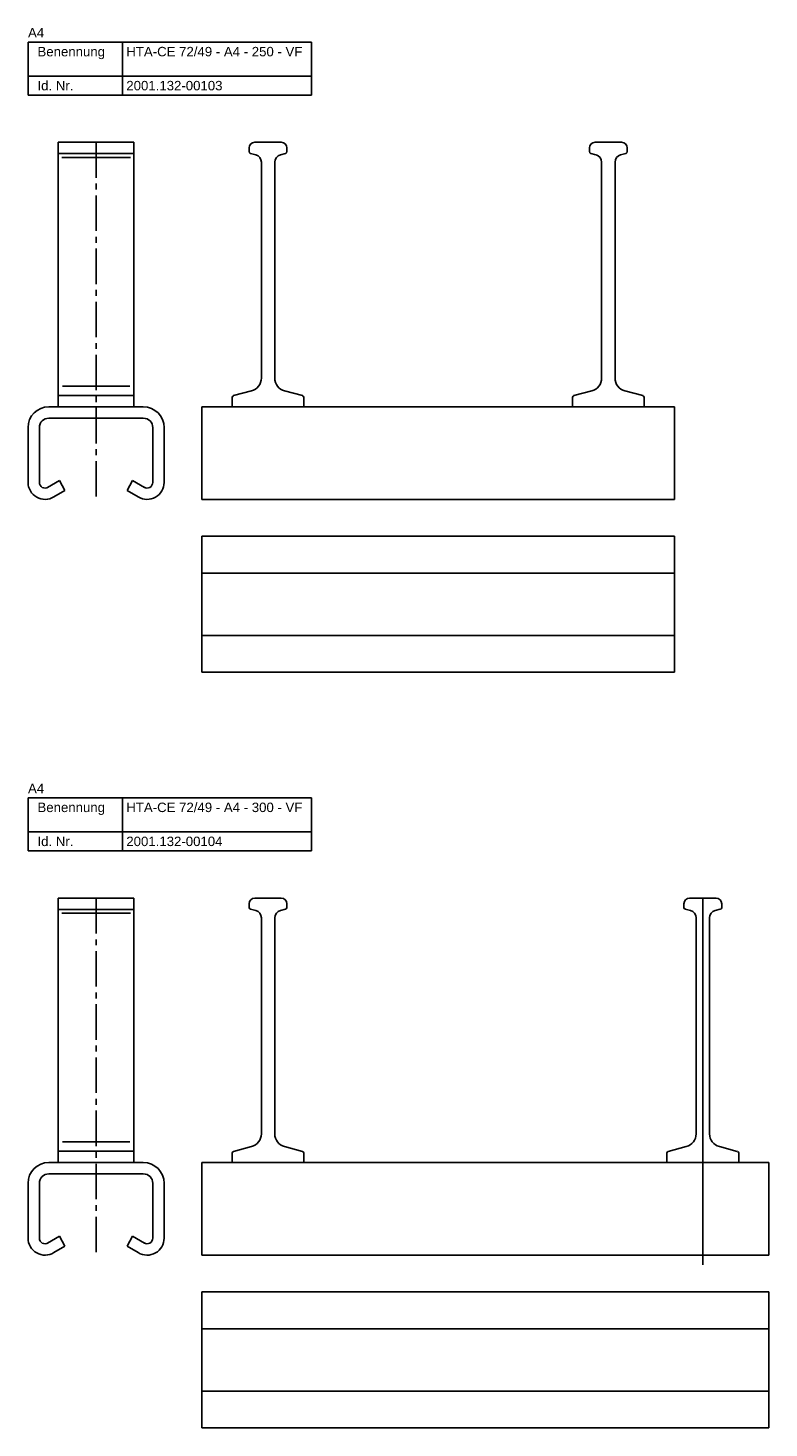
# Model space of a CAD drawing. Header units: millimetres. Extents: x 2523 to 3665, y -378 to 2763.
# Tile 4 of 5: x 2523 to 2915, y 1222 to 1963. Entities that reach past the tile are written whole.
import ezdxf

# ---------------------------------------------------------------- set-up
doc = ezdxf.new("R2010")
doc.units = ezdxf.units.MM
doc.linetypes.add('MITTE2', pattern=[1.125, 0.75, -0.125, 0.125, -0.125])
doc.layers.add('HALFEN', color=2, linetype='CONTINUOUS')
doc.styles.add('ARIAL50', font='arial.ttf', dxfattribs={"height": 5})

msp = doc.modelspace()

# ---------------------------------------------------------------- linework, layer by layer
at = {"layer": 'HALFEN'}
for p, q in [((2523.5, 1955.25), (2673.5, 1955.25)), ((2523.5, 1927.25), (2523.5, 1955.25)), ((2573.5, 1927.25), (2573.5, 1955.25)), ((2673.5, 1927.25), (2673.5, 1955.25)), ((2523.5, 1937.25), (2673.5, 1937.25)), ((2523.5, 1927.25), (2673.5, 1927.25)), ((2539.5, 1902.25), (2579.5, 1902.25)), ((2539.5, 1902.25), (2539.5, 1762.25)), ((2579.5, 1902.25), (2579.5, 1762.25)), ((2640.5, 1899.25), (2640.5, 1897.32)), ((2657.5, 1902.25), (2643.5, 1902.25)), ((2660.5, 1899.25), (2660.5, 1897.32)), ((2820.5, 1899.25), (2820.5, 1897.32)), ((2837.5, 1902.25), (2823.5, 1902.25)), ((2840.5, 1899.25), (2840.5, 1897.32)), ((2539.5, 1896.25), (2579.5, 1896.25)), ((2643.98, 1895.62), (2641.24, 1896.35)), ((2646.95, 1891.75), (2646.95, 1777.46)), ((2654.05, 1891.75), (2654.05, 1777.46)), ((2657.01, 1895.62), (2659.75, 1896.35)), ((2823.98, 1895.62), (2821.24, 1896.35)), ((2826.95, 1891.75), (2826.95, 1777.46)), ((2834.05, 1891.75), (2834.05, 1777.46)), ((2837.01, 1895.62), (2839.75, 1896.35)), ((2539.5, 1768.25), (2579.5, 1768.25)), ((2631.5, 1767.18), (2631.5, 1762.25)), ((2641.76, 1770.7), (2632.24, 1768.15)), ((2659.23, 1770.7), (2668.75, 1768.15)), ((2669.5, 1767.18), (2669.5, 1762.25)), ((2811.5, 1767.18), (2811.5, 1762.25)), ((2821.76, 1770.7), (2812.24, 1768.15)), ((2839.23, 1770.7), (2848.75, 1768.15)), ((2849.5, 1767.18), (2849.5, 1762.25)), ((2584.5, 1762.25), (2534.5, 1762.25)), ((2534.5, 1756.25), (2584.5, 1756.25)), ((2615.5, 1762.25), (2865.5, 1762.25)), ((2615.5, 1762.25), (2615.5, 1713.25)), ((2865.5, 1762.25), (2865.5, 1713.25)), ((2523.5, 1751.25), (2523.5, 1748.58)), ((2529.5, 1751.25), (2529.5, 1722.25)), ((2589.5, 1751.25), (2589.5, 1722.25)), ((2595.5, 1751.25), (2595.5, 1748.58)), ((2523.5, 1748.58), (2523.5, 1722.25)), ((2595.5, 1748.58), (2595.5, 1722.25)), ((2533.88, 1719.59), (2540.22, 1723.25)), ((2540.22, 1723.25), (2543, 1717.92)), ((2578.77, 1723.25), (2576, 1717.92)), ((2585.11, 1719.59), (2578.77, 1723.25)), ((2537.2, 1714.58), (2543, 1717.92)), ((2581.8, 1714.58), (2576, 1717.92)), ((2615.5, 1713.25), (2865.5, 1713.25)), ((2865.5, 1693.75), (2615.5, 1693.75)), ((2615.5, 1693.75), (2615.5, 1621.75)), ((2865.5, 1693.75), (2865.5, 1621.75)), ((2865.5, 1674.25), (2615.5, 1674.25)), ((2865.5, 1641.25), (2615.5, 1641.25)), ((2865.5, 1621.75), (2615.5, 1621.75)), ((2523.5, 1555.25), (2673.5, 1555.25)), ((2523.5, 1527.25), (2523.5, 1555.25)), ((2573.5, 1527.25), (2573.5, 1555.25)), ((2673.5, 1527.25), (2673.5, 1555.25)), ((2523.5, 1537.25), (2673.5, 1537.25)), ((2523.5, 1527.25), (2673.5, 1527.25)), ((2539.5, 1502.25), (2579.5, 1502.25)), ((2539.5, 1502.25), (2539.5, 1362.25)), ((2579.5, 1502.25), (2579.5, 1362.25)), ((2640.5, 1499.25), (2640.5, 1497.32)), ((2657.5, 1502.25), (2643.5, 1502.25)), ((2660.5, 1499.25), (2660.5, 1497.32)), ((2870.5, 1499.25), (2870.5, 1497.32)), ((2887.5, 1502.25), (2873.5, 1502.25)), ((2880.5, 1502.25), (2880.5, 1308.17)), ((2890.5, 1499.25), (2890.5, 1497.32)), ((2539.5, 1496.25), (2579.5, 1496.25)), ((2643.98, 1495.62), (2641.24, 1496.35)), ((2646.95, 1491.75), (2646.95, 1377.46)), ((2654.05, 1491.75), (2654.05, 1377.46)), ((2657.01, 1495.62), (2659.75, 1496.35)), ((2873.98, 1495.62), (2871.24, 1496.35)), ((2876.95, 1491.75), (2876.95, 1377.46)), ((2884.05, 1491.75), (2884.05, 1377.46)), ((2887.01, 1495.62), (2889.75, 1496.35)), ((2539.5, 1368.25), (2579.5, 1368.25)), ((2631.5, 1367.18), (2631.5, 1362.25)), ((2641.76, 1370.7), (2632.24, 1368.15)), ((2659.23, 1370.7), (2668.75, 1368.15)), ((2669.5, 1367.18), (2669.5, 1362.25)), ((2861.5, 1367.18), (2861.5, 1362.25)), ((2871.76, 1370.7), (2862.24, 1368.15)), ((2889.23, 1370.7), (2898.75, 1368.15)), ((2899.5, 1367.18), (2899.5, 1362.25)), ((2584.5, 1362.25), (2534.5, 1362.25)), ((2534.5, 1356.25), (2584.5, 1356.25)), ((2615.5, 1362.25), (2915.5, 1362.25)), ((2615.5, 1362.25), (2615.5, 1313.25)), ((2915.5, 1362.25), (2915.5, 1313.25)), ((2523.5, 1351.25), (2523.5, 1348.58)), ((2529.5, 1351.25), (2529.5, 1322.25)), ((2589.5, 1351.25), (2589.5, 1322.25)), ((2595.5, 1351.25), (2595.5, 1348.58)), ((2523.5, 1348.58), (2523.5, 1322.25)), ((2595.5, 1348.58), (2595.5, 1322.25)), ((2533.88, 1319.59), (2540.22, 1323.25)), ((2540.22, 1323.25), (2543, 1317.92)), ((2578.77, 1323.25), (2576, 1317.92)), ((2585.11, 1319.59), (2578.77, 1323.25)), ((2537.2, 1314.58), (2543, 1317.92)), ((2581.8, 1314.58), (2576, 1317.92)), ((2615.5, 1313.25), (2915.5, 1313.25)), ((2915.5, 1293.75), (2615.5, 1293.75)), ((2615.5, 1293.75), (2615.5, 1221.75)), ((2915.5, 1293.75), (2915.5, 1221.75)), ((2915.5, 1274.25), (2615.5, 1274.25)), ((2915.5, 1241.25), (2615.5, 1241.25)), ((2915.5, 1221.75), (2615.5, 1221.75))]:
    msp.add_line(p, q, dxfattribs=at)
at = {"layer": 'HALFEN', "color": 1, "linetype": 'MITTE2', "ltscale": 25}
for p, q in [((2559.5, 1902.25), (2559.5, 1713.25)), ((2559.5, 1502.25), (2559.5, 1313.25))]:
    msp.add_line(p, q, dxfattribs=at)
at = {"layer": 'HALFEN', "color": 1}
for p, q in [((2541.32, 1894.25), (2577.79, 1894.25)), ((2541.68, 1773.2), (2577.31, 1773.2)), ((2541.32, 1494.25), (2577.79, 1494.25)), ((2541.68, 1373.2), (2577.31, 1373.2))]:
    msp.add_line(p, q, dxfattribs=at)
at = {"layer": 'HALFEN'}
for centre, radius, start, end in [((2643.5, 1899.25), 3, 90, 180), ((2641.5, 1897.32), 1, 180, 255), ((2657.5, 1899.25), 3, 0, 90), ((2659.5, 1897.32), 1, 285, 0), ((2823.5, 1899.25), 3, 90, 180), ((2821.5, 1897.32), 1, 180, 255), ((2837.5, 1899.25), 3, 0, 90), ((2839.5, 1897.32), 1, 285, 0), ((2642.95, 1891.75), 4, 0, 75), ((2658.05, 1891.75), 4, 105, 180), ((2822.95, 1891.75), 4, 0, 75), ((2838.05, 1891.75), 4, 105, 180), ((2639.95, 1777.46), 7, 285, 0), ((2661.05, 1777.46), 7, 180, 255), ((2819.95, 1777.46), 7, 285, 0), ((2841.05, 1777.46), 7, 180, 255), ((2632.5, 1767.18), 1, 105, 180), ((2668.5, 1767.18), 1, 0, 75), ((2812.5, 1767.18), 1, 105, 180), ((2848.5, 1767.18), 1, 0, 75), ((2534.5, 1751.25), 11, 90, 180), ((2534.5, 1751.25), 5, 90, 180), ((2584.5, 1751.25), 11, 0, 90), ((2584.5, 1751.25), 5, 0, 90), ((2532.5, 1722.25), 9, 180, 301.486), ((2532.5, 1722.25), 3, 180, 302.57398), ((2586.5, 1722.25), 9, 238.514, 0), ((2586.5, 1722.25), 3, 237.42602, 0), ((2643.5, 1499.25), 3, 90, 180), ((2641.5, 1497.32), 1, 180, 255), ((2657.5, 1499.25), 3, 0, 90), ((2659.5, 1497.32), 1, 285, 0), ((2873.5, 1499.25), 3, 90, 180), ((2871.5, 1497.32), 1, 180, 255), ((2887.5, 1499.25), 3, 0, 90), ((2889.5, 1497.32), 1, 285, 0), ((2642.95, 1491.75), 4, 0, 75), ((2658.05, 1491.75), 4, 105, 180), ((2872.95, 1491.75), 4, 0, 75), ((2888.05, 1491.75), 4, 105, 180), ((2639.95, 1377.46), 7, 285, 0), ((2661.05, 1377.46), 7, 180, 255), ((2869.95, 1377.46), 7, 285, 0), ((2891.05, 1377.46), 7, 180, 255), ((2632.5, 1367.18), 1, 105, 180), ((2668.5, 1367.18), 1, 0, 75), ((2862.5, 1367.18), 1, 105, 180), ((2898.5, 1367.18), 1, 0, 75), ((2534.5, 1351.25), 11, 90, 180), ((2534.5, 1351.25), 5, 90, 180), ((2584.5, 1351.25), 11, 0, 90), ((2584.5, 1351.25), 5, 0, 90), ((2532.5, 1322.25), 9, 180, 301.486), ((2532.5, 1322.25), 3, 180, 302.57398), ((2586.5, 1322.25), 9, 238.514, 0), ((2586.5, 1322.25), 3, 237.42602, 0)]:
    msp.add_arc(centre, radius, start, end, dxfattribs=at)

# ---------------------------------------------------------------- texts
at = {"layer": 'HALFEN', "style": 'ARIAL50'}
for s, p in [('A4', (2523.5, 1957.75)), ('Benennung', (2528.5, 1947.75)), ('HTA-CE 72/49 - A4 - 250 - VF', (2575.5, 1947.75)), ('Id. Nr.', (2528.5, 1929.75)), ('2001.132-00103', (2575.5, 1929.75)), ('A4', (2523.5, 1557.75)), ('Benennung', (2528.5, 1547.75)), ('HTA-CE 72/49 - A4 - 300 - VF', (2575.5, 1547.75)), ('Id. Nr.', (2528.5, 1529.75)), ('2001.132-00104', (2575.5, 1529.75))]:
    msp.add_text(s, height=5, dxfattribs=at).set_placement(p)

doc.saveas('drawing.dxf')
